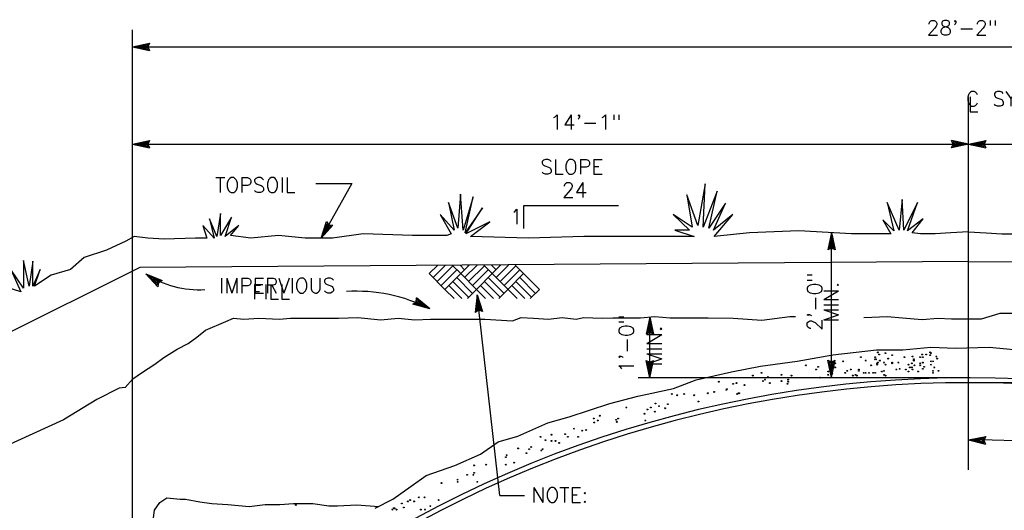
# Model space of a CAD drawing. Extents: x -24.3 to 17.7, y -17.6 to 12.4.
# Tile 7 of 14: x -17.9 to -9.6, y -5.1 to -1. Entities that reach past the tile are written whole.
import ezdxf
from ezdxf.enums import TextEntityAlignment as Align

# ---------------------------------------------------------------- set-up
doc = ezdxf.new("R2010")
doc.units = 0
doc.header["$MEASUREMENT"] = 0
doc.layers.add('01', color=7, linetype='CONTINUOUS')
doc.styles.add('TXT_SHX', font='txt.shx')

msp = doc.modelspace()

# ---------------------------------------------------------------- linework, layer by layer
at = {"layer": '01', "color": 7, "linetype": 'CONTINUOUS'}
for p, q in [((-16.9507, -7.6306), (-16.9507, -1.0886)), ((-16.9507, -1.2326), (-16.8067, -1.2016)), ((-16.9507, -1.2326), (-2.8627, -1.2326)), ((-16.9507, -1.2326), (-16.8067, -1.2636)), ((-16.9137, -1.2326), (-16.8197, -1.2126)), ((-16.9137, -1.2326), (-16.8197, -1.2526)), ((-16.8777, -1.2326), (-16.8327, -1.2226)), ((-16.8777, -1.2326), (-16.8327, -1.2416)), ((-16.8327, -1.2226), (-16.8367, -1.2326)), ((-16.8367, -1.2326), (-16.8327, -1.2416)), ((-16.8197, -1.2126), (-16.8287, -1.2326)), ((-16.8287, -1.2326), (-16.8197, -1.2526)), ((-16.8067, -1.2016), (-16.8207, -1.2326)), ((-16.8207, -1.2326), (-16.8067, -1.2636)), ((-9.9087, -4.7916), (-9.9087, -1.6566)), ((-16.9507, -2.0496), (-16.8067, -2.0186)), ((-16.9507, -2.0496), (-9.9077, -2.0496)), ((-16.9507, -2.0496), (-16.8067, -2.0806)), ((-16.9137, -2.0496), (-16.8197, -2.0296)), ((-16.9137, -2.0496), (-16.8197, -2.0696)), ((-16.8777, -2.0496), (-16.8327, -2.0396)), ((-16.8777, -2.0496), (-16.8327, -2.0586)), ((-16.8327, -2.0396), (-16.8367, -2.0496)), ((-16.8367, -2.0496), (-16.8327, -2.0586)), ((-16.8197, -2.0296), (-16.8287, -2.0496)), ((-16.8287, -2.0496), (-16.8197, -2.0696)), ((-16.8067, -2.0186), (-16.8207, -2.0496)), ((-16.8207, -2.0496), (-16.8067, -2.0806)), ((-9.9077, -2.0496), (-10.0517, -2.0186)), ((-10.0377, -2.0496), (-10.0517, -2.0186)), ((-9.9077, -2.0496), (-10.0517, -2.0806)), ((-10.0517, -2.0806), (-10.0377, -2.0496)), ((-9.9447, -2.0496), (-10.0387, -2.0296)), ((-10.0297, -2.0496), (-10.0387, -2.0296)), ((-9.9447, -2.0496), (-10.0387, -2.0696)), ((-10.0387, -2.0696), (-10.0297, -2.0496)), ((-9.9807, -2.0496), (-10.0257, -2.0406)), ((-10.0217, -2.0496), (-10.0257, -2.0406)), ((-9.9807, -2.0496), (-10.0257, -2.0596)), ((-10.0257, -2.0596), (-10.0217, -2.0496)), ((-9.9077, -2.0496), (-9.7637, -2.0186)), ((-9.9077, -2.0496), (-2.8627, -2.0496)), ((-9.9077, -2.0496), (-9.7637, -2.0806)), ((-9.8707, -2.0496), (-9.7767, -2.0296)), ((-9.8707, -2.0496), (-9.7767, -2.0696)), ((-9.8347, -2.0496), (-9.7897, -2.0396)), ((-9.8347, -2.0496), (-9.7897, -2.0586)), ((-9.7897, -2.0396), (-9.7937, -2.0496)), ((-9.7937, -2.0496), (-9.7897, -2.0586)), ((-9.7767, -2.0296), (-9.7857, -2.0496)), ((-9.7857, -2.0496), (-9.7767, -2.0696)), ((-9.7637, -2.0186), (-9.7777, -2.0496)), ((-9.7777, -2.0496), (-9.7637, -2.0806)), ((-15.4067, -2.3826), (-15.1027, -2.3826)), ((-15.1027, -2.3826), (-15.3617, -2.8426)), ((-13.6547, -2.7616), (-13.6547, -2.5666)), ((-13.6547, -2.5666), (-12.8567, -2.5666)), ((-15.3617, -2.8426), (-15.3177, -2.7016)), ((-15.3617, -2.8426), (-15.2637, -2.7326)), ((-15.3437, -2.8106), (-15.3147, -2.7186)), ((-15.3257, -2.7786), (-15.3127, -2.7346)), ((-15.3177, -2.7016), (-15.2977, -2.7296)), ((-15.3147, -2.7186), (-15.3017, -2.7366)), ((-15.3127, -2.7346), (-15.3057, -2.7436)), ((-15.3017, -2.7366), (-15.2797, -2.7386)), ((-15.2977, -2.7296), (-15.2637, -2.7326)), ((-15.3437, -2.8106), (-15.2797, -2.7386)), ((-15.3257, -2.7786), (-15.2957, -2.7446)), ((-15.3057, -2.7436), (-15.2957, -2.7446)), ((-11.0617, -2.7956), (-11.0927, -2.9396)), ((-11.0617, -4.0166), (-11.0617, -2.7956)), ((-11.0617, -2.7956), (-11.0307, -2.9396)), ((-11.0617, -2.8326), (-11.0817, -2.9266)), ((-11.0617, -2.8686), (-11.0707, -2.9136)), ((-11.0617, -2.8326), (-11.0417, -2.9266)), ((-11.0617, -2.8686), (-11.0517, -2.9136)), ((-11.0617, -2.9256), (-11.0927, -2.9396)), ((-11.0617, -2.9176), (-11.0817, -2.9266)), ((-11.0617, -2.9096), (-11.0707, -2.9136)), ((-11.0517, -2.9136), (-11.0617, -2.9096)), ((-11.0417, -2.9266), (-11.0617, -2.9176)), ((-11.0307, -2.9396), (-11.0617, -2.9256)), ((-9.9077, -3.0386), (-16.8897, -3.0886)), ((-9.9117, -3.0386), (-2.9277, -3.0886)), ((-16.8897, -3.0886), (-20.4217, -4.8536)), ((-16.8377, -3.1426), (-16.7017, -3.1996)), ((-16.8377, -3.1426), (-16.7377, -3.2506)), ((-14.4507, -3.1406), (-14.3797, -3.0696)), ((-14.3187, -3.2736), (-14.4507, -3.1406)), ((-14.4177, -3.1736), (-14.3137, -3.0696)), ((-14.3847, -3.2066), (-14.2517, -3.0746)), ((-14.3517, -3.2406), (-14.2187, -3.1076)), ((-14.3187, -3.2736), (-14.1857, -3.1406)), ((-14.1857, -3.1406), (-14.2567, -3.0696)), ((-14.1527, -3.1076), (-14.1907, -3.0696)), ((-14.1857, -3.1406), (-14.1147, -3.0696)), ((-14.1857, -3.1406), (-14.1147, -3.0696)), ((-14.0527, -3.2736), (-14.1857, -3.1406)), ((-14.1527, -3.1736), (-14.0487, -3.0696)), ((-14.1197, -3.0746), (-14.1247, -3.0696)), ((-14.1197, -3.2066), (-13.9867, -3.0746)), ((-14.0867, -3.2406), (-13.9537, -3.1076)), ((-14.0527, -3.2736), (-13.9207, -3.1406)), ((-13.9207, -3.1406), (-13.9917, -3.0696)), ((-13.8877, -3.1076), (-13.9257, -3.0696)), ((-13.9207, -3.1406), (-13.8497, -3.0696)), ((-13.9207, -3.1406), (-13.8497, -3.0696)), ((-13.7117, -3.3496), (-13.9207, -3.1406)), ((-13.8877, -3.1736), (-13.7827, -3.0696)), ((-13.8547, -3.0746), (-13.8587, -3.0696)), ((-13.8547, -3.2066), (-13.7217, -3.0746)), ((-13.8207, -3.2406), (-13.6887, -3.1076)), ((-13.7877, -3.2736), (-13.6557, -3.1406)), ((-13.6557, -3.1406), (-13.7267, -3.0696)), ((-13.5227, -3.2736), (-13.6557, -3.1406)), ((-16.8077, -3.1636), (-16.7187, -3.2016)), ((-16.8077, -3.1636), (-16.7417, -3.2346)), ((-16.7777, -3.1846), (-16.7457, -3.2176)), ((-16.7777, -3.1846), (-16.7357, -3.2016)), ((-16.7447, -3.2076), (-16.7457, -3.2176)), ((-16.7357, -3.2016), (-16.7447, -3.2076)), ((-16.7377, -3.2126), (-16.7417, -3.2346)), ((-16.7187, -3.2016), (-16.7377, -3.2126)), ((-16.7307, -3.2176), (-16.7377, -3.2506)), ((-16.7017, -3.1996), (-16.7307, -3.2176)), ((-14.1197, -3.3396), (-14.2517, -3.2066)), ((-14.0867, -3.3066), (-14.2187, -3.1736)), ((-13.8547, -3.3396), (-13.9867, -3.2066)), ((-13.8207, -3.3066), (-13.9537, -3.1736)), ((-13.5887, -3.3396), (-13.7217, -3.2066)), ((-13.5557, -3.3066), (-13.6887, -3.1736)), ((-14.2417, -3.3496), (-14.3187, -3.2736)), ((-14.1757, -3.3496), (-14.2857, -3.2406)), ((-14.1297, -3.3496), (-14.0527, -3.2736)), ((-13.9767, -3.3496), (-14.0527, -3.2736)), ((-13.9107, -3.3496), (-14.0197, -3.2406)), ((-13.8647, -3.3496), (-13.7877, -3.2736)), ((-13.6447, -3.3496), (-13.7547, -3.2406)), ((-13.5997, -3.3496), (-13.5227, -3.2736)), ((-14.5887, -3.3976), (-14.5617, -3.3766)), ((-14.4467, -3.4376), (-14.5887, -3.3976)), ((-14.5717, -3.3946), (-14.5547, -3.3806)), ((-14.4797, -3.4206), (-14.5717, -3.3946)), ((-14.5617, -3.3766), (-14.5597, -3.3436)), ((-14.4467, -3.4376), (-14.5597, -3.3436)), ((-14.5557, -3.3916), (-14.5477, -3.3846)), ((-14.5117, -3.4036), (-14.5557, -3.3916)), ((-14.5547, -3.3806), (-14.5537, -3.3586)), ((-14.4797, -3.4206), (-14.5537, -3.3586)), ((-14.5477, -3.3846), (-14.5467, -3.3746)), ((-14.5117, -3.4036), (-14.5467, -3.3746)), ((-14.0487, -3.3196), (-14.0637, -3.4666)), ((-14.0447, -3.3566), (-14.0537, -3.4516)), ((-13.8577, -5.0076), (-14.0487, -3.3196)), ((-14.0487, -3.3196), (-14.0017, -3.4596)), ((-14.0447, -3.3566), (-14.0137, -3.4476)), ((-14.0407, -3.3926), (-14.0447, -3.4376)), ((-14.0407, -3.3926), (-14.0257, -3.4356)), ((-14.0337, -3.4486), (-14.0637, -3.4666)), ((-14.0347, -3.4406), (-14.0537, -3.4516)), ((-14.0357, -3.4326), (-14.0447, -3.4376)), ((-14.0257, -3.4356), (-14.0357, -3.4326)), ((-14.0137, -3.4476), (-14.0347, -3.4406)), ((-14.0017, -3.4596), (-14.0337, -3.4486)), ((-12.5937, -3.5066), (-12.6247, -3.6506)), ((-12.5937, -3.5436), (-12.6137, -3.6376)), ((-12.5937, -4.0166), (-12.5937, -3.5066)), ((-12.5937, -3.5066), (-12.5627, -3.6506)), ((-12.5937, -3.5436), (-12.5737, -3.6376)), ((-12.5937, -3.6366), (-12.6247, -3.6506)), ((-12.5937, -3.6286), (-12.6137, -3.6376)), ((-12.5937, -3.5796), (-12.6027, -3.6246)), ((-12.5937, -3.6206), (-12.6027, -3.6246)), ((-12.5937, -3.5796), (-12.5837, -3.6246)), ((-12.5837, -3.6246), (-12.5937, -3.6206)), ((-12.5737, -3.6376), (-12.5937, -3.6286)), ((-12.5627, -3.6506), (-12.5937, -3.6366)), ((-12.5937, -4.0166), (-12.6247, -3.8726)), ((-12.6247, -3.8726), (-12.5937, -3.8866)), ((-12.5937, -3.9796), (-12.6137, -3.8856)), ((-12.6137, -3.8856), (-12.5937, -3.8946)), ((-12.5937, -4.0166), (-12.5627, -3.8726)), ((-12.5937, -3.8866), (-12.5627, -3.8726)), ((-12.5937, -3.9796), (-12.5737, -3.8856)), ((-12.5937, -3.8946), (-12.5737, -3.8856)), ((-11.0617, -4.0136), (-11.0927, -3.8696)), ((-11.0927, -3.8696), (-11.0617, -3.8836)), ((-11.0617, -3.9766), (-11.0817, -3.8826)), ((-11.0817, -3.8826), (-11.0617, -3.8916)), ((-11.0617, -3.9406), (-11.0717, -3.8956)), ((-11.0717, -3.8956), (-11.0617, -3.8996)), ((-11.0617, -4.0136), (-11.0307, -3.8696)), ((-11.0617, -3.8836), (-11.0307, -3.8696)), ((-11.0617, -3.9766), (-11.0417, -3.8826)), ((-11.0617, -3.8916), (-11.0417, -3.8826)), ((-11.0617, -3.9406), (-11.0527, -3.8956)), ((-11.0617, -3.8996), (-11.0527, -3.8956)), ((-12.5937, -3.9436), (-12.6037, -3.8986)), ((-12.6037, -3.8986), (-12.5937, -3.9026)), ((-12.5937, -3.9436), (-12.5847, -3.8986)), ((-12.5937, -3.9026), (-12.5847, -3.8986)), ((-9.9027, -4.0166), (-12.6907, -4.0166)), ((-9.8917, -4.0586), (-9.9407, -4.0586)), ((-9.9097, -4.0576), (-0.8277, -4.0576)), ((-17.0117, -4.0986), (-17.0617, -4.1056)), ((-9.9087, -4.5396), (-9.7637, -4.5126)), ((-9.9087, -4.5396), (-9.7657, -4.5746)), ((-9.8717, -4.5406), (-9.7767, -4.5236)), ((-9.8717, -4.5406), (-9.7787, -4.5636)), ((-9.8357, -4.5416), (-9.7907, -4.5336)), ((-9.8357, -4.5416), (-9.7907, -4.5526)), ((-9.7907, -4.5336), (-9.7947, -4.5436)), ((-9.7947, -4.5436), (-9.7907, -4.5526)), ((-9.7767, -4.5236), (-9.7867, -4.5436)), ((-9.7867, -4.5436), (-9.7787, -4.5636)), ((-9.7637, -4.5126), (-9.7787, -4.5436)), ((-9.7787, -4.5436), (-9.7657, -4.5746)), ((-16.7197, -5.0656), (-16.6607, -5.0286)), ((-16.6607, -5.0286), (-16.5477, -5.0396)), ((-16.5477, -5.0396), (-16.5037, -5.0396)), ((-16.5037, -5.0396), (-16.3837, -5.0616)), ((-13.8577, -5.0076), (-13.6497, -5.0076)), ((-16.7757, -5.2186), (-16.7647, -5.1326)), ((-16.7647, -5.1326), (-16.7197, -5.0656)), ((-16.3837, -5.0616), (-16.2827, -5.0766)), ((-16.2827, -5.0766), (-16.1477, -5.0846)), ((-16.1477, -5.0846), (-15.9687, -5.0996)), ((-15.9687, -5.0996), (-15.8337, -5.0846)), ((-15.8337, -5.0846), (-15.7107, -5.0846)), ((-15.7107, -5.0846), (-15.5947, -5.0766)), ((-15.5947, -5.0766), (-15.4307, -5.0766)), ((-15.4307, -5.0766), (-15.2957, -5.0956)), ((-15.2957, -5.0956), (-15.2247, -5.0956)), ((-15.2247, -5.0956), (-15.0597, -5.0876)), ((-15.0597, -5.0876), (-14.8767, -5.0996))]:
    msp.add_line(p, q, dxfattribs=at)
for points in [[(-9.9077, -2.7886), (-10.0587, -2.7966), (-10.1897, -2.8046), (-10.3137, -2.8046), (-10.3837, -2.7966), (-10.2907, -2.6806), (-10.4227, -2.7816), (-10.3377, -2.5406), (-10.4537, -2.7736), (-10.4687, -2.5176), (-10.4927, -2.7736), (-10.5927, -2.5406), (-10.5387, -2.7816), (-10.6317, -2.6886), (-10.5617, -2.8046), (-10.8947, -2.8046), (-11.3367, -2.7816), (-11.7547, -2.7966), (-12.0497, -2.8276), (-11.8947, -2.6416), (-12.0567, -2.7736), (-11.9567, -2.5486), (-12.0957, -2.7576), (-12.0267, -2.4476), (-12.1427, -2.7506), (-12.1267, -2.3856), (-12.1887, -2.7346), (-12.2817, -2.4786), (-12.2357, -2.7506), (-12.3977, -2.6416), (-12.2587, -2.7736), (-12.3827, -2.7736), (-12.2197, -2.8276), (-12.7927, -2.8276), (-13.1497, -2.8276), (-13.6147, -2.8426), (-14.1027, -2.8276), (-13.9397, -2.7036), (-14.1417, -2.8046), (-14.0017, -2.5876), (-14.1487, -2.7966), (-14.0797, -2.4946), (-14.1647, -2.7736), (-14.1877, -2.4716), (-14.2107, -2.7576), (-14.2887, -2.5406), (-14.2417, -2.7736), (-14.3577, -2.6416), (-14.2657, -2.8046), (-14.3037, -2.8196), (-14.5907, -2.8196), (-15.0087, -2.8046), (-15.2647, -2.8426), (-15.4967, -2.8426), (-15.7217, -2.8196), (-15.9537, -2.8426), (-16.1247, -2.8196), (-16.0547, -2.7346), (-16.1707, -2.8276), (-16.1167, -2.6646), (-16.2097, -2.8196), (-16.2097, -2.6336), (-16.2407, -2.8276), (-16.3027, -2.6806), (-16.2637, -2.8426), (-16.3567, -2.7346), (-16.3257, -2.8426), (-16.4187, -2.8426), (-16.6827, -2.8506), (-16.8217, -2.8426), (-16.9377, -2.8276), (-17.0077, -2.8666), (-17.1707, -2.9436), (-17.3567, -3.0056), (-17.4727, -3.1066), (-17.6357, -3.1526), (-17.7747, -3.2456), (-17.7287, -3.1066), (-17.7907, -3.2456), (-17.7907, -3.0366), (-17.8217, -3.2456), (-17.8677, -3.0286), (-17.8677, -3.2616), (-17.9767, -3.1066), (-17.8907, -3.2926), (-18.0697, -3.2386)], [(-9.9097, -2.7886), (-9.7587, -2.7966), (-9.6277, -2.8046), (-9.5037, -2.8046)], [(-10.1677, -3.5166), (-10.0517, -3.5216), (-9.7987, -3.5216), (-9.6427, -3.4726), (-9.2427, -3.4726), (-8.9507, -3.4726)], [(-17.0117, -4.0986), (-16.9487, -4.0256), (-16.8757, -3.9766), (-16.7637, -3.9036), (-16.6857, -3.8456), (-16.5737, -3.7776), (-16.4807, -3.7286), (-16.4077, -3.6756), (-16.3347, -3.6166), (-16.1647, -3.5436), (-16.1007, -3.5146), (-16.0137, -3.5246), (-15.8867, -3.5146), (-15.7117, -3.5246), (-15.6187, -3.5146), (-15.3707, -3.5146), (-15.2147, -3.5146), (-15.0537, -3.5096), (-14.8597, -3.5286), (-14.7137, -3.5146), (-14.5717, -3.5286), (-14.4407, -3.5246), (-14.2657, -3.5246), (-14.1437, -3.5246), (-13.9827, -3.5246), (-13.7487, -3.5386), (-13.6757, -3.5096), (-13.5737, -3.5146), (-13.4477, -3.5246), (-13.3307, -3.5096), (-13.2137, -3.5246), (-13.1507, -3.5096), (-12.9947, -3.5146)], [(-12.9947, -3.5146), (-12.9047, -3.5116), (-12.7827, -3.5116), (-12.6707, -3.5116), (-12.5497, -3.5016), (-12.4227, -3.5116), (-12.2567, -3.5116), (-12.1017, -3.5116), (-11.8917, -3.5166), (-11.6487, -3.5316), (-11.4147, -3.5016), (-11.3657, -3.5016)], [(-10.7917, -3.5096), (-10.5917, -3.5016), (-10.4647, -3.5116), (-10.2997, -3.5266), (-10.1677, -3.5166)], [(-14.9077, -5.1156), (-14.7567, -5.0396), (-14.6037, -4.9296), (-14.4777, -4.8396), (-14.2347, -4.7556), (-14.0197, -4.6606), (-13.8717, -4.5556), (-13.7037, -4.5086), (-13.4507, -4.3976), (-13.2717, -4.3456), (-12.9297, -4.2346), (-12.6927, -4.1716), (-12.3927, -4.1086), (-12.2037, -4.0346), (-11.9037, -3.9666), (-11.6617, -3.9186), (-11.3507, -3.8766), (-11.0507, -3.8246), (-10.6827, -3.7816), (-10.4617, -3.7816), (-10.2247, -3.7606), (-10.0187, -3.7666), (-9.7347, -3.7606), (-9.3767, -3.7926)], [(-17.0617, -4.1056), (-17.2497, -4.1996), (-17.5307, -4.3716), (-18.0477, -4.6066), (-18.5007, -4.8406), (-19.0797, -5.1696), (-19.4857, -5.3726), (-19.8767, -5.5606), (-20.1587, -5.6856)]]:
    msp.add_lwpolyline(points, dxfattribs=at)
for centre in [(-10.6717, -3.8036), (-10.6087, -3.8096), (-10.2307, -3.8036), (-10.2247, -3.8096), (-11.0327, -3.8956), (-10.9637, -3.8786), (-10.8147, -3.8436), (-10.7747, -3.8726), (-10.6947, -3.8436), (-10.6947, -3.8616), (-10.6887, -3.8616), (-10.6777, -3.8956), (-10.6717, -3.8896), (-10.6607, -3.8216), (-10.6547, -3.8726), (-10.6207, -3.8896), (-10.5857, -3.8556), (-10.5517, -3.8266), (-10.5517, -3.8896), (-10.5517, -3.8956), (-10.4997, -3.8896), (-10.4487, -3.8436), (-10.3857, -3.8956), (-10.3797, -3.8386), (-10.3687, -3.8616), (-10.3687, -3.8726), (-10.3167, -3.8436), (-10.3167, -3.8956), (-10.2997, -3.8216), (-10.2937, -3.8436), (-10.2937, -3.8896), (-10.2647, -3.8216), (-10.2307, -3.8266), (-10.2247, -3.8786), (-10.2077, -3.8786), (-10.1797, -3.8386), (-10.1737, -3.8556), (-11.6517, -3.9756), (-11.2787, -3.9126), (-11.1927, -3.9476), (-11.1757, -3.9246), (-11.0897, -3.9646), (-11.0557, -3.9816), (-11.0327, -3.9296), (-10.9467, -3.9756), (-10.9297, -3.9586), (-10.9007, -3.9476), (-10.8327, -3.9476), (-10.8327, -3.9586), (-10.7917, -3.9756), (-10.7747, -3.9756), (-10.7467, -3.9756), (-10.7287, -3.9126), (-10.7117, -3.9756), (-10.6947, -3.9756), (-10.6777, -3.9066), (-10.6377, -3.9646), (-10.6207, -3.9586), (-10.6087, -3.9066), (-10.5167, -3.9476), (-10.4887, -3.9416), (-10.4887, -3.9416), (-10.4367, -3.9476), (-10.4137, -3.9066), (-10.4137, -3.9646), (-10.4027, -3.9296), (-10.3857, -3.9296), (-10.3797, -3.9476), (-10.3627, -3.9126), (-10.3337, -3.9646), (-10.3167, -3.9126), (-10.2937, -3.9416), (-10.2827, -3.9246), (-10.2247, -3.9066), (-10.2077, -3.9586), (-10.2077, -3.9756), (-10.1967, -3.9296), (-10.1617, -3.9586), (-12.0117, -4.0506), (-11.8627, -4.0616), (-11.7257, -3.9986), (-11.6397, -4.0446), (-11.6227, -4.0326), (-11.5997, -4.0106), (-11.5827, -4.0616), (-11.4847, -3.9926), (-11.4847, -4.0446), (-11.4277, -4.0326), (-11.4277, -4.0506), (-11.3997, -3.9986), (-11.1587, -4.0156), (-11.0897, -3.9926), (-10.8837, -3.9986), (-10.8607, -3.9926), (-10.8497, -3.9986), (-10.6207, -3.9926), (-10.6087, -3.9986), (-12.1037, -4.1476), (-12.0517, -4.1366), (-11.9487, -4.1186), (-11.9437, -4.1136), (-11.8917, -4.0676), (-11.8457, -4.1476), (-11.8407, -4.1476), (-11.7947, -4.0786), (-11.4337, -4.0676), (-12.4077, -4.1536), (-12.3617, -4.1646), (-12.3037, -4.1536), (-12.2187, -4.1646), (-12.1837, -4.2166), (-11.8577, -4.1536), (-12.7907, -4.2676), (-12.6137, -4.2846), (-12.5847, -4.2676), (-12.5507, -4.3026), (-12.5447, -4.2336), (-12.5157, -4.2566), (-12.4647, -4.2736), (-12.4417, -4.2396), (-13.0657, -4.3596), (-13.0607, -4.3936), (-13.0317, -4.3766), (-13.0147, -4.3366), (-12.8767, -4.3706), (-12.8717, -4.3886), (-12.8597, -4.3596), (-12.6367, -4.3196), (-12.6307, -4.3766), (-13.2317, -4.4456), (-13.1637, -4.4626), (-13.1287, -4.4566), (-13.5127, -4.5146), (-13.4727, -4.5426), (-13.4207, -4.4966), (-13.4207, -4.5486), (-13.3867, -4.5486), (-13.3067, -4.4916), (-13.2837, -4.5146), (-13.1977, -4.5146), (-13.7017, -4.6116), (-13.6097, -4.6176), (-13.5927, -4.5996), (-13.5067, -4.6286), (-13.4957, -4.6176), (-13.3577, -4.5656), (-13.8047, -4.6856), (-13.7987, -4.6686), (-13.6327, -4.6516), (-14.0737, -4.7546), (-13.9707, -4.7486), (-13.8047, -4.7486), (-13.7357, -4.7316), (-14.2117, -4.8746), (-14.2117, -4.8926), (-14.1317, -4.8346), (-14.0797, -4.8346), (-14.0737, -4.8176), (-14.0457, -4.8926), (-14.3487, -4.9036), (-14.3487, -4.9036), (-14.6307, -5.0576), (-14.6127, -5.0466), (-14.5787, -5.0576), (-14.5377, -5.0236), (-14.4917, -5.0236), (-14.3717, -5.0466), (-15.5737, -5.0876), (-14.7617, -5.1266), (-14.7507, -5.1156), (-14.7447, -5.1156), (-14.7277, -5.1266), (-14.6817, -5.0756), (-14.6647, -5.1096), (-14.5217, -5.1266), (-14.4867, -5.1266), (-14.4417, -5.0976)]:
    msp.add_circle(centre, 0.00361, dxfattribs=at)
for centre, radius, start, end in [((-16.3911, -2.4628), 0.8134, 236.69915, 273.55285), ((-15.0616, -4.6336), 1.3449, 62.79052, 93.71202), ((-9.9091, -13.7666), 9.7498, 49.71979, 130.09764), ((-9.9091, -13.7666), 9.7082, 49.71979, 130.09764), ((-9.9087, -13.7666), 9.2266, 50.60311, 90)]:
    msp.add_arc(centre, radius, start, end, dxfattribs=at)

# ---------------------------------------------------------------- texts
at = {"layer": '01', "color": 7, "linetype": 'CONTINUOUS', "style": 'TXT_SHX'}
for s, p in [('28\'-2"', (-10.2617, -1.1346)), ('C SYMM.', (-9.9307, -1.7316)), ('L', (-9.9157, -1.7776)), ('TOPSOIL', (-16.2537, -2.4576)), ('24', (-13.3337, -2.4986)), ('1', (-13.7717, -2.7236)), ('NOTE:', (-13.5907, -5.0666))]:
    msp.add_text(s, height=0.125, dxfattribs=at).set_placement(p)
for s, p in [('14\'-1"', (-13.1325, -1.9286)), ('SLOPE', (-13.2498, -2.3046)), ('IMPERVIOUS', (-15.7313, -3.3036)), ('FILL', (-15.784, -3.3566))]:
    msp.add_text(s, height=0.125, dxfattribs=at).set_placement(p, align=Align.CENTER)
for s, p in [('2\'-0"', (-11.1417, -3.3763)), ('MIN.', (-11.0027, -3.3807)), ('1\'-0"', (-12.7287, -3.7283)), ('MIN.', (-12.4927, -3.7507))]:
    msp.add_text(s, height=0.125, rotation=90, dxfattribs=at).set_placement(p, align=Align.CENTER)

doc.saveas('drawing.dxf')
